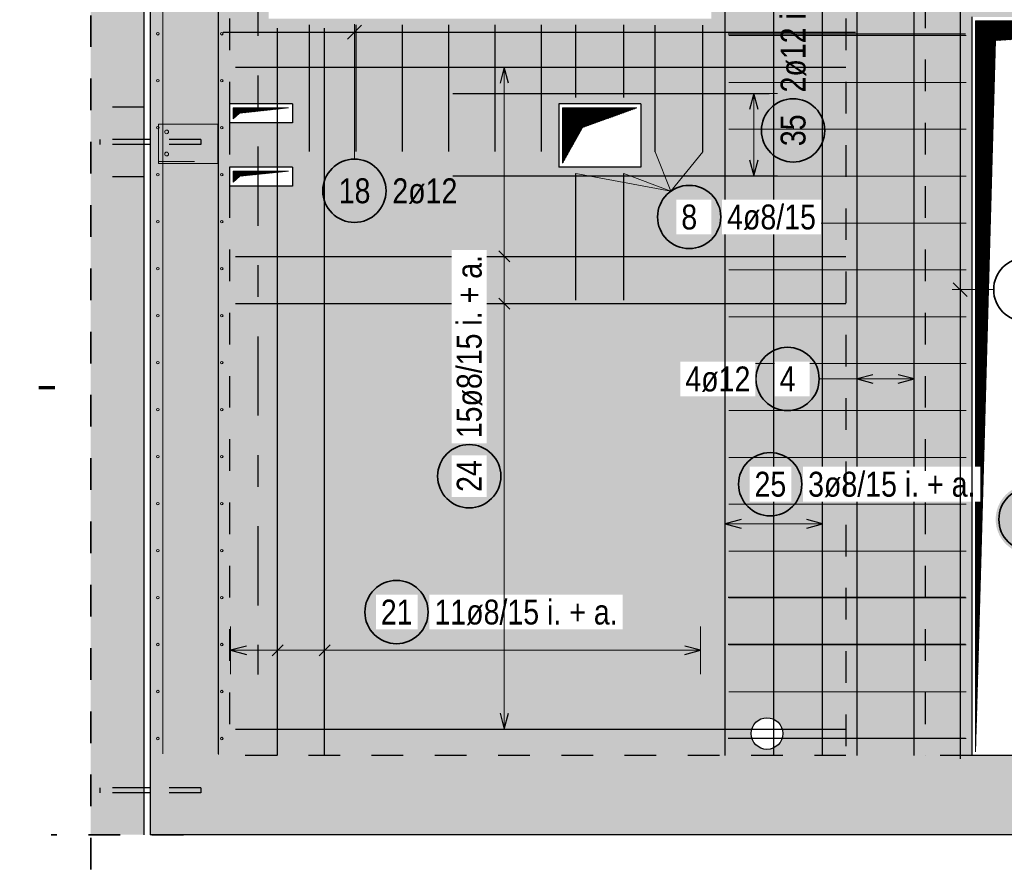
# Model space of a CAD drawing. Header units: millimetres. Extents: x -4.8 to 49, y -12 to 21.
# Tile 28 of 56: x 25.9 to 29, y 3.9 to 6.6. Entities that reach past the tile are written whole.
import ezdxf

# ---------------------------------------------------------------- set-up
doc = ezdxf.new("R2010")
doc.units = ezdxf.units.MM
doc.linetypes.add('DASHDOTX2', pattern=[2, 1, -0.5, 0, -0.5])
doc.linetypes.add('HIDDEN', pattern=[0.375, 0.25, -0.125])
doc.layers.add('Achsen', color=7, linetype='Continuous', lineweight=20)
doc.layers.add('nplo Bewehrung', color=7, linetype='Continuous', lineweight=20)
doc.styles.add('Arial Narrow', font='ARIALN.TTF')
pattern_1 = [(45, (0, 0), (-0.00183847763, 0.00183847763), [])]

msp = doc.modelspace()

# ---------------------------------------------------------------- hatches: boundary and pattern name
at = {"lineweight": 50, "true_color": 0xd7ffd7}
for points in [[(26.26661, 4.267038), (26.51661, 4.267038), (26.51661, 7.197038), (26.26661, 7.197038)], [(26.078388, 4.017044), (26.24661, 4.017044), (26.24661, 6.977038), (26.078388, 6.977038)], [(26.266711, 4.017044), (35.793951, 4.017044), (35.793951, 4.267044), (26.266711, 4.267044)]]:
    msp.add_hatch(color=254, dxfattribs=at).paths.add_polyline_path(points)
h = msp.add_hatch(color=254, dxfattribs=at)
h.paths.add_polyline_path([(29.874263, 4.267038), (35.54385, 4.267038), (35.54385, 6.847038), (35.343951, 6.847038), (35.343951, 6.997038), (35.54385, 6.997038), (35.54385, 7.197038), (30.504145, 7.197038), (30.504145, 6.897044), (29.204145, 6.897044), (29.204145, 7.197038), (28.041061, 7.197038), (28.041061, 6.597044), (26.641061, 6.597044), (26.641061, 7.197038), (26.51661, 7.197038), (26.51661, 6.327038), (26.71661, 6.327038), (26.71661, 6.267038), (26.51661, 6.267038), (26.51661, 6.127038), (26.71661, 6.127038), (26.71661, 6.067038), (26.51661, 6.067038), (26.51661, 4.267038), (28.864263, 4.267038), (28.864263, 6.602038), (29.874263, 6.602038)])
h.paths.add_polyline_path([(30.744844, 6.882044), (30.744844, 7.182044), (31.044844, 7.182044), (31.044844, 6.882044)])
h.paths.add_polyline_path([(27.81811, 6.127038), (27.55811, 6.127038), (27.55811, 6.327038), (27.81811, 6.327038)])
h.paths.add_polyline_path([(31.144844, 6.907038), (31.144844, 7.157038), (31.394844, 7.157038), (31.394844, 6.907038)])
h.paths.add_polyline_path([(31.494844, 6.907038), (31.494844, 7.157038), (31.744844, 7.157038), (31.744844, 6.907038)])
h.paths.add_polyline_path([(31.844845, 6.907038), (31.844845, 7.157038), (32.094845, 7.157038), (32.094845, 6.907038)])
h.paths.add_polyline_path([(28.266609, 4.337038), (28.266584, 4.338609), (28.26651, 4.340178), (28.266387, 4.341744), (28.266215, 4.343305), (28.265994, 4.34486), (28.265724, 4.346407), (28.265405, 4.347945), (28.265038, 4.349473), (28.264624, 4.350988), (28.264162, 4.352489), (28.263653, 4.353975), (28.263098, 4.355444), (28.262497, 4.356896), (28.261851, 4.358327), (28.261159, 4.359738), (28.260424, 4.361126), (28.259646, 4.36249), (28.258826, 4.363829), (28.257963, 4.365142), (28.25706, 4.366427), (28.256117, 4.367683), (28.255135, 4.368909), (28.254115, 4.370104), (28.253058, 4.371265), (28.251964, 4.372393), (28.250837, 4.373487), (28.249675, 4.374544), (28.24848, 4.375564), (28.247255, 4.376546), (28.245998, 4.377489), (28.244713, 4.378392), (28.2434, 4.379255), (28.242061, 4.380075), (28.240697, 4.380853), (28.239309, 4.381588), (28.237898, 4.382279), (28.236467, 4.382926), (28.235015, 4.383527), (28.233546, 4.384082), (28.23206, 4.384591), (28.230559, 4.385053), (28.229044, 4.385467), (28.227516, 4.385834), (28.225978, 4.386152), (28.224431, 4.386423), (28.222876, 4.386644), (28.221315, 4.386816), (28.219749, 4.386939), (28.21818, 4.387013), (28.216609, 4.387038), (28.215039, 4.387013), (28.21347, 4.386939), (28.211904, 4.386816), (28.210342, 4.386644), (28.208787, 4.386423), (28.20724, 4.386152), (28.205702, 4.385834), (28.204175, 4.385467), (28.20266, 4.385053), (28.201158, 4.384591), (28.199672, 4.384082), (28.198203, 4.383527), (28.196752, 4.382926), (28.19532, 4.382279), (28.19391, 4.381588), (28.192521, 4.380853), (28.191157, 4.380075), (28.189818, 4.379255), (28.188505, 4.378392), (28.18722, 4.377489), (28.185964, 4.376546), (28.184738, 4.375564), (28.183544, 4.374544), (28.182382, 4.373487), (28.181254, 4.372393), (28.180161, 4.371265), (28.179104, 4.370104), (28.178083, 4.368909), (28.177101, 4.367683), (28.176158, 4.366427), (28.175255, 4.365142), (28.174393, 4.363829), (28.173572, 4.36249), (28.172794, 4.361126), (28.172059, 4.359738), (28.171368, 4.358327), (28.170721, 4.356896), (28.17012, 4.355444), (28.169565, 4.353975), (28.169056, 4.352489), (28.168594, 4.350988), (28.16818, 4.349473), (28.167813, 4.347945), (28.167495, 4.346407), (28.167225, 4.34486), (28.167003, 4.343305), (28.166831, 4.341744), (28.166708, 4.340178), (28.166634, 4.338609), (28.166609, 4.337038), (28.166634, 4.335468), (28.166708, 4.333899), (28.166831, 4.332333), (28.167003, 4.330771), (28.167225, 4.329216), (28.167495, 4.327669), (28.167813, 4.326131), (28.16818, 4.324604), (28.168594, 4.323089), (28.169056, 4.321587), (28.169565, 4.320101), (28.17012, 4.318632), (28.170721, 4.317181), (28.171368, 4.315749), (28.172059, 4.314339), (28.172794, 4.31295), (28.173572, 4.311586), (28.174393, 4.310247), (28.175255, 4.308934), (28.176158, 4.307649), (28.177101, 4.306393), (28.178083, 4.305167), (28.179104, 4.303973), (28.180161, 4.302811), (28.181254, 4.301683), (28.182382, 4.30059), (28.183544, 4.299533), (28.184738, 4.298512), (28.185964, 4.29753), (28.18722, 4.296587), (28.188505, 4.295684), (28.189818, 4.294822), (28.191157, 4.294001), (28.192521, 4.293223), (28.19391, 4.292488), (28.19532, 4.291797), (28.196752, 4.29115), (28.198203, 4.290549), (28.199672, 4.289994), (28.201158, 4.289485), (28.20266, 4.289023), (28.204175, 4.288609), (28.205702, 4.288242), (28.20724, 4.287924), (28.208787, 4.287654), (28.210342, 4.287432), (28.211904, 4.28726), (28.21347, 4.287137), (28.215039, 4.287063), (28.216609, 4.287038), (28.21818, 4.287063), (28.219749, 4.287137), (28.221315, 4.28726), (28.222876, 4.287432), (28.224431, 4.287654), (28.225978, 4.287924), (28.227516, 4.288242), (28.229044, 4.288609), (28.230559, 4.289023), (28.23206, 4.289485), (28.233546, 4.289994), (28.235015, 4.290549), (28.236467, 4.29115), (28.237898, 4.291797), (28.239309, 4.292488), (28.240697, 4.293223), (28.242061, 4.294001), (28.2434, 4.294822), (28.244713, 4.295684), (28.245998, 4.296587), (28.247255, 4.29753), (28.24848, 4.298512), (28.249675, 4.299533), (28.250837, 4.30059), (28.251964, 4.301683), (28.253058, 4.302811), (28.254115, 4.303973), (28.255135, 4.305167), (28.256117, 4.306393), (28.25706, 4.307649), (28.257963, 4.308934), (28.258826, 4.310247), (28.259646, 4.311586), (28.260424, 4.31295), (28.261159, 4.314339), (28.261851, 4.315749), (28.262497, 4.317181), (28.263098, 4.318632), (28.263653, 4.320101), (28.264162, 4.321587), (28.264624, 4.323089), (28.265038, 4.324604), (28.265405, 4.326131), (28.265724, 4.327669), (28.265994, 4.329216), (28.266215, 4.330771), (28.266387, 4.332333), (28.26651, 4.333899), (28.266584, 4.335468)])
h.paths.add_polyline_path([(32.278997, 6.907038), (32.278997, 7.157038), (32.678997, 7.157038), (32.678997, 6.907038)])
h.paths.add_polyline_path([(28.71414, 6.867044), (28.71414, 6.987044), (28.96414, 6.987044), (28.96414, 6.867044)])
at = {"lineweight": 25, "true_color": 0xffffff}
for points in [[(28.080703, 5.969718), (28.080636, 5.973556), (28.080435, 5.977391), (28.0801, 5.981216), (28.079632, 5.985027), (28.079032, 5.988819), (28.078299, 5.992588), (28.077436, 5.996329), (28.076442, 6.000038), (28.075319, 6.003709), (28.074069, 6.00734), (28.072693, 6.010924), (28.071193, 6.014459), (28.06957, 6.017938), (28.067827, 6.021359), (28.065966, 6.024718), (28.063988, 6.028009), (28.061897, 6.031229), (28.059695, 6.034374), (28.057384, 6.03744), (28.054968, 6.040424), (28.052449, 6.043322), (28.04983, 6.04613), (28.047115, 6.048845), (28.044307, 6.051463), (28.04141, 6.053982), (28.038426, 6.056399), (28.035359, 6.058709), (28.032214, 6.060912), (28.028994, 6.063003), (28.025703, 6.06498), (28.022345, 6.066842), (28.018924, 6.068585), (28.015444, 6.070208), (28.01191, 6.071708), (28.008325, 6.073084), (28.004695, 6.074334), (28.001023, 6.075456), (27.997314, 6.07645), (27.993573, 6.077314), (27.989804, 6.078046), (27.986012, 6.078647), (27.982201, 6.079115), (27.978376, 6.07945), (27.974542, 6.079651), (27.970703, 6.079718), (27.966864, 6.079651), (27.96303, 6.07945), (27.959205, 6.079115), (27.955394, 6.078647), (27.951602, 6.078046), (27.947833, 6.077314), (27.944092, 6.07645), (27.940383, 6.075456), (27.936711, 6.074334), (27.933081, 6.073084), (27.929496, 6.071708), (27.925962, 6.070208), (27.922482, 6.068585), (27.919061, 6.066842), (27.915703, 6.06498), (27.912412, 6.063003), (27.909192, 6.060912), (27.906047, 6.058709), (27.90298, 6.056399), (27.899996, 6.053982), (27.897099, 6.051463), (27.894291, 6.048845), (27.891576, 6.04613), (27.888957, 6.043322), (27.886438, 6.040424), (27.884022, 6.03744), (27.881711, 6.034374), (27.879509, 6.031229), (27.877418, 6.028009), (27.87544, 6.024718), (27.873579, 6.021359), (27.871836, 6.017938), (27.870213, 6.014459), (27.868713, 6.010924), (27.867337, 6.00734), (27.866087, 6.003709), (27.864964, 6.000038), (27.86397, 5.996329), (27.863107, 5.992588), (27.862374, 5.988819), (27.861774, 5.985027), (27.861306, 5.981216), (27.860971, 5.977391), (27.86077, 5.973556), (27.860703, 5.969718), (27.86077, 5.965879), (27.860971, 5.962044), (27.861306, 5.958219), (27.861774, 5.954408), (27.862374, 5.950616), (27.863107, 5.946847), (27.86397, 5.943106), (27.864964, 5.939397), (27.866087, 5.935726), (27.867337, 5.932095), (27.868713, 5.928511), (27.870213, 5.924976), (27.871836, 5.921497), (27.873579, 5.918076), (27.87544, 5.914718), (27.877418, 5.911426), (27.879509, 5.908206), (27.881711, 5.905061), (27.884022, 5.901995), (27.886438, 5.899011), (27.888957, 5.896113), (27.891576, 5.893305), (27.894291, 5.89059), (27.897099, 5.887972), (27.899996, 5.885453), (27.90298, 5.883036), (27.906047, 5.880726), (27.909192, 5.878523), (27.912412, 5.876432), (27.915703, 5.874455), (27.919061, 5.872593), (27.922482, 5.87085), (27.925962, 5.869228), (27.929496, 5.867727), (27.933081, 5.866351), (27.936711, 5.865101), (27.940383, 5.863979), (27.944092, 5.862985), (27.947833, 5.862121), (27.951602, 5.861389), (27.955394, 5.860788), (27.959205, 5.86032), (27.96303, 5.859985), (27.966864, 5.859785), (27.970703, 5.859718), (27.974542, 5.859785), (27.978376, 5.859985), (27.982201, 5.86032), (27.986012, 5.860788), (27.989804, 5.861389), (27.993573, 5.862121), (27.997314, 5.862985), (28.001023, 5.863979), (28.004695, 5.865101), (28.008325, 5.866351), (28.01191, 5.867727), (28.015444, 5.869228), (28.018924, 5.87085), (28.022345, 5.872593), (28.025703, 5.874455), (28.028994, 5.876432), (28.032214, 5.878523), (28.035359, 5.880726), (28.038426, 5.883036), (28.04141, 5.885453), (28.044307, 5.887972), (28.047115, 5.89059), (28.04983, 5.893305), (28.052449, 5.896113), (28.054968, 5.899011), (28.057384, 5.901995), (28.059695, 5.905061), (28.061897, 5.908206), (28.063988, 5.911426), (28.065966, 5.914718), (28.067827, 5.918076), (28.06957, 5.921497), (28.071193, 5.924976), (28.072693, 5.928511), (28.074069, 5.932095), (28.075319, 5.935726), (28.076442, 5.939397), (28.077436, 5.943106), (28.078299, 5.946847), (28.079032, 5.950616), (28.079632, 5.954408), (28.0801, 5.958219), (28.080435, 5.962044)], [(28.391793, 5.457787), (28.391726, 5.461626), (28.391525, 5.46546), (28.39119, 5.469285), (28.390722, 5.473096), (28.390122, 5.476888), (28.389389, 5.480657), (28.388525, 5.484398), (28.387532, 5.488107), (28.386409, 5.491779), (28.385159, 5.495409), (28.383783, 5.498994), (28.382283, 5.502528), (28.38066, 5.506008), (28.378917, 5.509429), (28.377056, 5.512787), (28.375078, 5.516078), (28.372987, 5.519298), (28.370785, 5.522443), (28.368474, 5.52551), (28.366058, 5.528494), (28.363539, 5.531391), (28.36092, 5.534199), (28.358205, 5.536914), (28.355397, 5.539533), (28.352499, 5.542052), (28.349516, 5.544468), (28.346449, 5.546779), (28.343304, 5.548981), (28.340084, 5.551072), (28.336793, 5.55305), (28.333435, 5.554911), (28.330014, 5.556654), (28.326534, 5.558277), (28.323, 5.559777), (28.319415, 5.561153), (28.315785, 5.562403), (28.312113, 5.563526), (28.308404, 5.56452), (28.304663, 5.565383), (28.300894, 5.566116), (28.297102, 5.566717), (28.293291, 5.567184), (28.289466, 5.567519), (28.285632, 5.56772), (28.281793, 5.567787), (28.277954, 5.56772), (28.27412, 5.567519), (28.270295, 5.567184), (28.266484, 5.566717), (28.262692, 5.566116), (28.258923, 5.565383), (28.255181, 5.56452), (28.251473, 5.563526), (28.247801, 5.562403), (28.244171, 5.561153), (28.240586, 5.559777), (28.237052, 5.558277), (28.233572, 5.556654), (28.230151, 5.554911), (28.226793, 5.55305), (28.223502, 5.551072), (28.220282, 5.548981), (28.217136, 5.546779), (28.21407, 5.544468), (28.211086, 5.542052), (28.208188, 5.539533), (28.20538, 5.536914), (28.202665, 5.534199), (28.200047, 5.531391), (28.197528, 5.528494), (28.195112, 5.52551), (28.192801, 5.522443), (28.190599, 5.519298), (28.188508, 5.516078), (28.18653, 5.512787), (28.184669, 5.509429), (28.182925, 5.506008), (28.181303, 5.502528), (28.179803, 5.498994), (28.178427, 5.495409), (28.177177, 5.491779), (28.176054, 5.488107), (28.17506, 5.484398), (28.174197, 5.480657), (28.173464, 5.476888), (28.172863, 5.473096), (28.172395, 5.469285), (28.172061, 5.46546), (28.17186, 5.461626), (28.171793, 5.457787), (28.17186, 5.453948), (28.172061, 5.450114), (28.172395, 5.446289), (28.172863, 5.442478), (28.173464, 5.438686), (28.174197, 5.434917), (28.17506, 5.431176), (28.176054, 5.427467), (28.177177, 5.423795), (28.178427, 5.420165), (28.179803, 5.41658), (28.181303, 5.413046), (28.182925, 5.409566), (28.184669, 5.406145), (28.18653, 5.402787), (28.188508, 5.399496), (28.190599, 5.396276), (28.192801, 5.393131), (28.195112, 5.390064), (28.197528, 5.38708), (28.200047, 5.384183), (28.202665, 5.381375), (28.20538, 5.37866), (28.208188, 5.376041), (28.211086, 5.373522), (28.21407, 5.371106), (28.217136, 5.368795), (28.220282, 5.366593), (28.223502, 5.364502), (28.226793, 5.362524), (28.230151, 5.360663), (28.233572, 5.35892), (28.237052, 5.357297), (28.240586, 5.355797), (28.244171, 5.354421), (28.247801, 5.353171), (28.251473, 5.352048), (28.255181, 5.351055), (28.258923, 5.350191), (28.262692, 5.349458), (28.266484, 5.348858), (28.270295, 5.34839), (28.27412, 5.348055), (28.277954, 5.347854), (28.281793, 5.347787), (28.285632, 5.347854), (28.289466, 5.348055), (28.293291, 5.34839), (28.297102, 5.348858), (28.300894, 5.349458), (28.304663, 5.350191), (28.308404, 5.351055), (28.312113, 5.352048), (28.315785, 5.353171), (28.319415, 5.354421), (28.323, 5.355797), (28.326534, 5.357297), (28.330014, 5.35892), (28.333435, 5.360663), (28.336793, 5.362524), (28.340084, 5.364502), (28.343304, 5.366593), (28.346449, 5.368795), (28.349516, 5.371106), (28.352499, 5.373522), (28.355397, 5.376041), (28.358205, 5.37866), (28.36092, 5.381375), (28.363539, 5.384183), (28.366058, 5.38708), (28.368474, 5.390064), (28.370785, 5.393131), (28.372987, 5.396276), (28.375078, 5.399496), (28.377056, 5.402787), (28.378917, 5.406145), (28.38066, 5.409566), (28.382283, 5.413046), (28.383783, 5.41658), (28.385159, 5.420165), (28.386409, 5.423795), (28.387532, 5.427467), (28.388525, 5.431176), (28.389389, 5.434917), (28.390122, 5.438686), (28.390722, 5.442478), (28.39119, 5.446289), (28.391525, 5.450114)], [(29.16, 5.013944), (29.159933, 5.017783), (29.159732, 5.021617), (29.159397, 5.025442), (29.158929, 5.029253), (29.158329, 5.033045), (29.157596, 5.036814), (29.156733, 5.040555), (29.155739, 5.044264), (29.154616, 5.047936), (29.153366, 5.051566), (29.15199, 5.055151), (29.15049, 5.058685), (29.148867, 5.062165), (29.147124, 5.065586), (29.145263, 5.068944), (29.143285, 5.072235), (29.141194, 5.075455), (29.138992, 5.0786), (29.136681, 5.081667), (29.134265, 5.084651), (29.131746, 5.087548), (29.129127, 5.090356), (29.126412, 5.093071), (29.123604, 5.09569), (29.120707, 5.098209), (29.117723, 5.100625), (29.114656, 5.102936), (29.111511, 5.105138), (29.108291, 5.107229), (29.105, 5.109207), (29.101642, 5.111068), (29.098221, 5.112811), (29.094741, 5.114434), (29.091207, 5.115934), (29.087622, 5.11731), (29.083992, 5.11856), (29.08032, 5.119683), (29.076611, 5.120676), (29.07287, 5.12154), (29.069101, 5.122273), (29.065309, 5.122873), (29.061498, 5.123341), (29.057673, 5.123676), (29.053839, 5.123877), (29.05, 5.123944), (29.046161, 5.123877), (29.042327, 5.123676), (29.038502, 5.123341), (29.034691, 5.122873), (29.030899, 5.122273), (29.02713, 5.12154), (29.023389, 5.120676), (29.01968, 5.119683), (29.016008, 5.11856), (29.012378, 5.11731), (29.008793, 5.115934), (29.005259, 5.114434), (29.001779, 5.112811), (28.998358, 5.111068), (28.995, 5.109207), (28.991709, 5.107229), (28.988489, 5.105138), (28.985344, 5.102936), (28.982277, 5.100625), (28.979293, 5.098209), (28.976396, 5.09569), (28.973588, 5.093071), (28.970873, 5.090356), (28.968254, 5.087548), (28.965735, 5.084651), (28.963319, 5.081667), (28.961008, 5.0786), (28.958806, 5.075455), (28.956715, 5.072235), (28.954737, 5.068944), (28.952876, 5.065586), (28.951133, 5.062165), (28.94951, 5.058685), (28.94801, 5.055151), (28.946634, 5.051566), (28.945384, 5.047936), (28.944261, 5.044264), (28.943267, 5.040555), (28.942404, 5.036814), (28.941671, 5.033045), (28.941071, 5.029253), (28.940603, 5.025442), (28.940268, 5.021617), (28.940067, 5.017783), (28.94, 5.013944), (28.940067, 5.010105), (28.940268, 5.006271), (28.940603, 5.002446), (28.941071, 4.998635), (28.941671, 4.994843), (28.942404, 4.991074), (28.943267, 4.987333), (28.944261, 4.983624), (28.945384, 4.979952), (28.946634, 4.976322), (28.94801, 4.972737), (28.94951, 4.969203), (28.951133, 4.965723), (28.952876, 4.962302), (28.954737, 4.958944), (28.956715, 4.955653), (28.958806, 4.952433), (28.961008, 4.949288), (28.963319, 4.946221), (28.965735, 4.943237), (28.968254, 4.94034), (28.970873, 4.937532), (28.973588, 4.934817), (28.976396, 4.932198), (28.979293, 4.929679), (28.982277, 4.927263), (28.985344, 4.924952), (28.988489, 4.92275), (28.991709, 4.920659), (28.995, 4.918681), (28.998358, 4.91682), (29.001779, 4.915077), (29.005259, 4.913454), (29.008793, 4.911954), (29.012378, 4.910578), (29.016008, 4.909328), (29.01968, 4.908205), (29.023389, 4.907211), (29.02713, 4.906348), (29.030899, 4.905615), (29.034691, 4.905014), (29.038502, 4.904547), (29.042327, 4.904212), (29.046161, 4.904011), (29.05, 4.903944), (29.053839, 4.904011), (29.057673, 4.904212), (29.061498, 4.904547), (29.065309, 4.905014), (29.069101, 4.905615), (29.07287, 4.906348), (29.076611, 4.907211), (29.08032, 4.908205), (29.083992, 4.909328), (29.087622, 4.910578), (29.091207, 4.911954), (29.094741, 4.913454), (29.098221, 4.915077), (29.101642, 4.91682), (29.105, 4.918681), (29.108291, 4.920659), (29.111511, 4.92275), (29.114656, 4.924952), (29.117723, 4.927263), (29.120707, 4.929679), (29.123604, 4.932198), (29.126412, 4.934817), (29.129127, 4.937532), (29.131746, 4.94034), (29.134265, 4.943237), (29.136681, 4.946221), (29.138992, 4.949288), (29.141194, 4.952433), (29.143285, 4.955653), (29.145263, 4.958944), (29.147124, 4.962302), (29.148867, 4.965723), (29.15049, 4.969203), (29.15199, 4.972737), (29.153366, 4.976322), (29.154616, 4.979952), (29.155739, 4.983624), (29.156733, 4.987333), (29.157596, 4.991074), (29.158329, 4.994843), (29.158929, 4.998635), (29.159397, 5.002446), (29.159732, 5.006271)]]:
    msp.add_hatch(color=7, dxfattribs=at).paths.add_polyline_path(points)
at = {"layer": 'Achsen', "lineweight": 13}
h = msp.add_hatch(dxfattribs=at)
h.set_pattern_fill('Mau', color=6, scale=0.01, angle=45, style=0, pattern_type=2)
h.set_pattern_definition(pattern_1)
h.paths.add_polyline_path([(28.876661, 4.279532), (28.939161, 6.527032), (29.861661, 6.589532), (28.876661, 6.589532)])
h = msp.add_hatch(dxfattribs=at)
h.set_pattern_fill('Mau', color=6, scale=0.01, angle=45, style=0, pattern_type=2)
h.set_pattern_definition(pattern_1)
h.paths.add_polyline_path([(26.52911, 6.279538), (26.548918, 6.2974), (26.70411, 6.314538), (26.52911, 6.314538)])
h = msp.add_hatch(dxfattribs=at)
h.set_pattern_fill('Mau', color=6, scale=0.01, angle=45, style=0, pattern_type=2)
h.set_pattern_definition(pattern_1)
h.paths.add_polyline_path([(27.57061, 6.139538), (27.63311, 6.252038), (27.80561, 6.314538), (27.57061, 6.314538)])
h = msp.add_hatch(dxfattribs=at)
h.set_pattern_fill('Mau', color=6, scale=0.01, angle=45, style=0, pattern_type=2)
h.set_pattern_definition(pattern_1)
h.paths.add_polyline_path([(26.52911, 6.079538), (26.549642, 6.098266), (26.70411, 6.114538), (26.52911, 6.114538)])
at = {"layer": 'Achsen', "lineweight": 25, "true_color": 0xffffff}
for points in [[(27.385139, 5.150324), (27.385072, 5.154163), (27.384871, 5.157997), (27.384536, 5.161822), (27.384068, 5.165633), (27.383468, 5.169426), (27.382735, 5.173195), (27.381871, 5.176936), (27.380878, 5.180644), (27.379755, 5.184316), (27.378505, 5.187946), (27.377129, 5.191531), (27.375629, 5.195065), (27.374006, 5.198545), (27.372263, 5.201966), (27.370402, 5.205324), (27.368424, 5.208615), (27.366333, 5.211835), (27.364131, 5.214981), (27.36182, 5.218047), (27.359404, 5.221031), (27.356885, 5.223929), (27.354266, 5.226737), (27.351551, 5.229452), (27.348743, 5.23207), (27.345846, 5.234589), (27.342862, 5.237005), (27.339795, 5.239316), (27.33665, 5.241518), (27.33343, 5.24361), (27.330139, 5.245587), (27.326781, 5.247449), (27.32336, 5.249192), (27.31988, 5.250814), (27.316346, 5.252314), (27.312761, 5.25369), (27.309131, 5.25494), (27.305459, 5.256063), (27.30175, 5.257057), (27.298009, 5.257921), (27.29424, 5.258653), (27.290448, 5.259254), (27.286637, 5.259722), (27.282812, 5.260056), (27.278978, 5.260257), (27.275139, 5.260324), (27.2713, 5.260257), (27.267466, 5.260056), (27.263641, 5.259722), (27.25983, 5.259254), (27.256038, 5.258653), (27.252269, 5.257921), (27.248527, 5.257057), (27.244819, 5.256063), (27.241147, 5.25494), (27.237517, 5.25369), (27.233932, 5.252314), (27.230398, 5.250814), (27.226918, 5.249192), (27.223497, 5.247449), (27.220139, 5.245587), (27.216848, 5.24361), (27.213628, 5.241518), (27.210483, 5.239316), (27.207416, 5.237005), (27.204432, 5.234589), (27.201535, 5.23207), (27.198726, 5.229452), (27.196012, 5.226737), (27.193393, 5.223929), (27.190874, 5.221031), (27.188458, 5.218047), (27.186147, 5.214981), (27.183945, 5.211835), (27.181854, 5.208615), (27.179876, 5.205324), (27.178015, 5.201966), (27.176272, 5.198545), (27.174649, 5.195065), (27.173149, 5.191531), (27.171773, 5.187946), (27.170523, 5.184316), (27.1694, 5.180644), (27.168406, 5.176936), (27.167543, 5.173195), (27.16681, 5.169426), (27.166209, 5.165633), (27.165741, 5.161822), (27.165407, 5.157997), (27.165206, 5.154163), (27.165139, 5.150324), (27.165206, 5.146485), (27.165407, 5.142651), (27.165741, 5.138826), (27.166209, 5.135015), (27.16681, 5.131223), (27.167543, 5.127454), (27.168406, 5.123713), (27.1694, 5.120004), (27.170523, 5.116332), (27.171773, 5.112702), (27.173149, 5.109118), (27.174649, 5.105583), (27.176272, 5.102103), (27.178015, 5.098682), (27.179876, 5.095324), (27.181854, 5.092033), (27.183945, 5.088813), (27.186147, 5.085668), (27.188458, 5.082602), (27.190874, 5.079618), (27.193393, 5.07672), (27.196012, 5.073912), (27.198726, 5.071197), (27.201535, 5.068578), (27.204432, 5.066059), (27.207416, 5.063643), (27.210483, 5.061332), (27.213628, 5.05913), (27.216848, 5.057039), (27.220139, 5.055061), (27.223497, 5.0532), (27.226918, 5.051457), (27.230398, 5.049834), (27.233932, 5.048334), (27.237517, 5.046958), (27.241147, 5.045708), (27.244819, 5.044585), (27.248527, 5.043592), (27.252269, 5.042728), (27.256038, 5.041995), (27.25983, 5.041395), (27.263641, 5.040927), (27.267466, 5.040592), (27.2713, 5.040391), (27.275139, 5.040324), (27.278978, 5.040391), (27.282812, 5.040592), (27.286637, 5.040927), (27.290448, 5.041395), (27.29424, 5.041995), (27.298009, 5.042728), (27.30175, 5.043592), (27.305459, 5.044585), (27.309131, 5.045708), (27.312761, 5.046958), (27.316346, 5.048334), (27.31988, 5.049834), (27.32336, 5.051457), (27.326781, 5.0532), (27.330139, 5.055061), (27.33343, 5.057039), (27.33665, 5.05913), (27.339795, 5.061332), (27.342862, 5.063643), (27.345846, 5.066059), (27.348743, 5.068578), (27.351551, 5.071197), (27.354266, 5.073912), (27.356885, 5.07672), (27.359404, 5.079618), (27.36182, 5.082602), (27.364131, 5.085668), (27.366333, 5.088813), (27.368424, 5.092033), (27.370402, 5.095324), (27.372263, 5.098682), (27.374006, 5.102103), (27.375629, 5.105583), (27.377129, 5.109118), (27.378505, 5.112702), (27.379755, 5.116332), (27.380878, 5.120004), (27.381871, 5.123713), (27.382735, 5.127454), (27.383468, 5.131223), (27.384068, 5.135015), (27.384536, 5.138826), (27.384871, 5.142651)], [(28.336938, 5.125), (28.336871, 5.128839), (28.33667, 5.132673), (28.336336, 5.136498), (28.335868, 5.140309), (28.335267, 5.144101), (28.334534, 5.14787), (28.333671, 5.151611), (28.332677, 5.15532), (28.331554, 5.158992), (28.330304, 5.162622), (28.328928, 5.166207), (28.327428, 5.169741), (28.325806, 5.173221), (28.324062, 5.176642), (28.322201, 5.18), (28.320223, 5.183291), (28.318132, 5.186511), (28.31593, 5.189656), (28.313619, 5.192723), (28.311203, 5.195707), (28.308684, 5.198604), (28.306066, 5.201412), (28.303351, 5.204127), (28.300543, 5.206746), (28.297645, 5.209265), (28.294661, 5.211681), (28.291595, 5.213992), (28.288449, 5.216194), (28.285229, 5.218285), (28.281938, 5.220263), (28.27858, 5.222124), (28.275159, 5.223867), (28.271679, 5.22549), (28.268145, 5.22699), (28.26456, 5.228366), (28.26093, 5.229616), (28.257258, 5.230739), (28.25355, 5.231733), (28.249808, 5.232596), (28.246039, 5.233329), (28.242247, 5.233929), (28.238436, 5.234397), (28.234611, 5.234732), (28.230777, 5.234933), (28.226938, 5.235), (28.223099, 5.234933), (28.219265, 5.234732), (28.21544, 5.234397), (28.211629, 5.233929), (28.207837, 5.233329), (28.204068, 5.232596), (28.200327, 5.231733), (28.196618, 5.230739), (28.192946, 5.229616), (28.189316, 5.228366), (28.185731, 5.22699), (28.182197, 5.22549), (28.178717, 5.223867), (28.175296, 5.222124), (28.171938, 5.220263), (28.168647, 5.218285), (28.165427, 5.216194), (28.162282, 5.213992), (28.159215, 5.211681), (28.156232, 5.209265), (28.153334, 5.206746), (28.150526, 5.204127), (28.147811, 5.201412), (28.145192, 5.198604), (28.142673, 5.195707), (28.140257, 5.192723), (28.137946, 5.189656), (28.135744, 5.186511), (28.133653, 5.183291), (28.131675, 5.18), (28.129814, 5.176642), (28.128071, 5.173221), (28.126448, 5.169741), (28.124948, 5.166207), (28.123572, 5.162622), (28.122322, 5.158992), (28.121199, 5.15532), (28.120206, 5.151611), (28.119342, 5.14787), (28.118609, 5.144101), (28.118009, 5.140309), (28.117541, 5.136498), (28.117206, 5.132673), (28.117005, 5.128839), (28.116938, 5.125), (28.117005, 5.121161), (28.117206, 5.117327), (28.117541, 5.113502), (28.118009, 5.109691), (28.118609, 5.105899), (28.119342, 5.10213), (28.120206, 5.098389), (28.121199, 5.09468), (28.122322, 5.091008), (28.123572, 5.087378), (28.124948, 5.083793), (28.126448, 5.080259), (28.128071, 5.076779), (28.129814, 5.073358), (28.131675, 5.07), (28.133653, 5.066709), (28.135744, 5.063489), (28.137946, 5.060344), (28.140257, 5.057277), (28.142673, 5.054293), (28.145192, 5.051396), (28.147811, 5.048588), (28.150526, 5.045873), (28.153334, 5.043254), (28.156232, 5.040735), (28.159215, 5.038319), (28.162282, 5.036008), (28.165427, 5.033806), (28.168647, 5.031715), (28.171938, 5.029737), (28.175296, 5.027876), (28.178717, 5.026133), (28.182197, 5.02451), (28.185731, 5.02301), (28.189316, 5.021634), (28.192946, 5.020384), (28.196618, 5.019261), (28.200327, 5.018267), (28.204068, 5.017404), (28.207837, 5.016671), (28.211629, 5.016071), (28.21544, 5.015603), (28.219265, 5.015268), (28.223099, 5.015067), (28.226938, 5.015), (28.230777, 5.015067), (28.234611, 5.015268), (28.238436, 5.015603), (28.242247, 5.016071), (28.246039, 5.016671), (28.249808, 5.017404), (28.25355, 5.018267), (28.257258, 5.019261), (28.26093, 5.020384), (28.26456, 5.021634), (28.268145, 5.02301), (28.271679, 5.02451), (28.275159, 5.026133), (28.27858, 5.027876), (28.281938, 5.029737), (28.285229, 5.031715), (28.288449, 5.033806), (28.291595, 5.036008), (28.294661, 5.038319), (28.297645, 5.040735), (28.300543, 5.043254), (28.303351, 5.045873), (28.306066, 5.048588), (28.308684, 5.051396), (28.311203, 5.054293), (28.313619, 5.057277), (28.31593, 5.060344), (28.318132, 5.063489), (28.320223, 5.066709), (28.322201, 5.07), (28.324062, 5.073358), (28.325806, 5.076779), (28.327428, 5.080259), (28.328928, 5.083793), (28.330304, 5.087378), (28.331554, 5.091008), (28.332677, 5.09468), (28.333671, 5.098389), (28.334534, 5.10213), (28.335267, 5.105899), (28.335868, 5.109691), (28.336336, 5.113502), (28.33667, 5.117327)], [(27.155242, 4.72098), (27.155175, 4.724818), (27.154974, 4.728653), (27.154639, 4.732478), (27.154172, 4.736289), (27.153571, 4.740081), (27.152838, 4.74385), (27.151975, 4.747591), (27.150981, 4.7513), (27.149858, 4.754971), (27.148608, 4.758602), (27.147232, 4.762186), (27.145732, 4.765721), (27.144109, 4.7692), (27.142366, 4.772621), (27.140505, 4.77598), (27.138527, 4.779271), (27.136436, 4.782491), (27.134234, 4.785636), (27.131923, 4.788702), (27.129507, 4.791686), (27.126988, 4.794584), (27.124369, 4.797392), (27.121654, 4.800107), (27.118846, 4.802725), (27.115949, 4.805244), (27.112965, 4.807661), (27.109898, 4.809971), (27.106753, 4.812174), (27.103533, 4.814265), (27.100242, 4.816242), (27.096884, 4.818104), (27.093463, 4.819847), (27.089983, 4.82147), (27.086449, 4.82297), (27.082864, 4.824346), (27.079234, 4.825596), (27.075562, 4.826718), (27.071853, 4.827712), (27.068112, 4.828576), (27.064343, 4.829308), (27.060551, 4.829909), (27.05674, 4.830377), (27.052915, 4.830712), (27.049081, 4.830913), (27.045242, 4.83098), (27.041403, 4.830913), (27.037569, 4.830712), (27.033744, 4.830377), (27.029933, 4.829909), (27.026141, 4.829308), (27.022372, 4.828576), (27.018631, 4.827712), (27.014922, 4.826718), (27.01125, 4.825596), (27.00762, 4.824346), (27.004035, 4.82297), (27.000501, 4.82147), (26.997021, 4.819847), (26.9936, 4.818104), (26.990242, 4.816242), (26.986951, 4.814265), (26.983731, 4.812174), (26.980586, 4.809971), (26.977519, 4.807661), (26.974535, 4.805244), (26.971638, 4.802725), (26.96883, 4.800107), (26.966115, 4.797392), (26.963496, 4.794584), (26.960977, 4.791686), (26.958561, 4.788702), (26.95625, 4.785636), (26.954048, 4.782491), (26.951957, 4.779271), (26.949979, 4.77598), (26.948118, 4.772621), (26.946375, 4.7692), (26.944752, 4.765721), (26.943252, 4.762186), (26.941876, 4.758602), (26.940626, 4.754971), (26.939503, 4.7513), (26.93851, 4.747591), (26.937646, 4.74385), (26.936913, 4.740081), (26.936313, 4.736289), (26.935845, 4.732478), (26.93551, 4.728653), (26.935309, 4.724818), (26.935242, 4.72098), (26.935309, 4.717141), (26.93551, 4.713306), (26.935845, 4.709481), (26.936313, 4.70567), (26.936913, 4.701878), (26.937646, 4.698109), (26.93851, 4.694368), (26.939503, 4.690659), (26.940626, 4.686988), (26.941876, 4.683357), (26.943252, 4.679773), (26.944752, 4.676238), (26.946375, 4.672759), (26.948118, 4.669338), (26.949979, 4.66598), (26.951957, 4.662688), (26.954048, 4.659468), (26.95625, 4.656323), (26.958561, 4.653257), (26.960977, 4.650273), (26.963496, 4.647375), (26.966115, 4.644567), (26.96883, 4.641852), (26.971638, 4.639234), (26.974535, 4.636715), (26.977519, 4.634298), (26.980586, 4.631988), (26.983731, 4.629785), (26.986951, 4.627694), (26.990242, 4.625717), (26.9936, 4.623855), (26.997021, 4.622112), (27.000501, 4.62049), (27.004035, 4.618989), (27.00762, 4.617613), (27.01125, 4.616363), (27.014922, 4.615241), (27.018631, 4.614247), (27.022372, 4.613383), (27.026141, 4.612651), (27.029933, 4.61205), (27.033744, 4.611582), (27.037569, 4.611247), (27.041403, 4.611047), (27.045242, 4.61098), (27.049081, 4.611047), (27.052915, 4.611247), (27.05674, 4.611582), (27.060551, 4.61205), (27.064343, 4.612651), (27.068112, 4.613383), (27.071853, 4.614247), (27.075562, 4.615241), (27.079234, 4.616363), (27.082864, 4.617613), (27.086449, 4.618989), (27.089983, 4.62049), (27.093463, 4.622112), (27.096884, 4.623855), (27.100242, 4.625717), (27.103533, 4.627694), (27.106753, 4.629785), (27.109898, 4.631988), (27.112965, 4.634298), (27.115949, 4.636715), (27.118846, 4.639234), (27.121654, 4.641852), (27.124369, 4.644567), (27.126988, 4.647375), (27.129507, 4.650273), (27.131923, 4.653257), (27.134234, 4.656323), (27.136436, 4.659468), (27.138527, 4.662688), (27.140505, 4.66598), (27.142366, 4.669338), (27.144109, 4.672759), (27.145732, 4.676238), (27.147232, 4.679773), (27.148608, 4.683357), (27.149858, 4.686988), (27.150981, 4.690659), (27.151975, 4.694368), (27.152838, 4.698109), (27.153571, 4.701878), (27.154172, 4.70567), (27.154639, 4.709481), (27.154974, 4.713306)]]:
    msp.add_hatch(color=7, dxfattribs=at).paths.add_polyline_path(points)

# ---------------------------------------------------------------- linework, layer by layer
at = {"color": 2, "linetype": 'HIDDEN', "lineweight": 35, "ltscale": 0.25}
for p, q in [((26.078388, 7.607038), (26.078388, 3.892044)), ((26.37161, 4.017044), (25.953388, 4.017044))]:
    msp.add_line(p, q, dxfattribs=at)
at = {"color": 3, "linetype": 'Continuous', "lineweight": 25}
for p, q in [((28.50161, 4.267038), (28.50161, 7.367038)), ((28.501708, 4.267038), (28.501708, 7.367038)), ((28.681708, 4.267038), (28.681708, 7.367038)), ((28.681708, 4.267038), (28.681708, 7.367038)), ((26.26661, 7.197038), (26.26661, 4.267038)), ((26.24661, 6.977038), (26.24661, 4.017044)), ((26.77061, 6.177044), (26.77061, 6.577044)), ((26.934202, 6.576069), (26.890008, 6.531875)), ((26.91731, 6.177044), (26.91731, 6.577044)), ((27.06401, 6.177044), (27.06401, 6.577044)), ((27.21071, 6.177044), (27.21071, 6.577044)), ((27.35741, 6.177044), (27.35741, 6.577044)), ((27.50411, 6.177044), (27.50411, 6.577044)), ((27.61211, 6.347038), (27.61211, 6.577038)), ((27.76411, 6.347038), (27.76411, 6.577038)), ((27.863489, 6.17583), (27.863489, 6.57583)), ((28.013489, 6.17583), (28.013489, 6.57583)), ((26.496808, 6.553972), (26.996808, 6.553972)), ((26.996808, 6.553972), (27.996808, 6.553972)), ((27.996808, 6.553972), (28.496808, 6.553972)), ((28.844263, 6.548037), (28.094263, 6.548037)), ((27.223313, 6.359846), (28.223313, 6.359846)), ((28.175, 6.359846), (28.161603, 6.309846)), ((28.188397, 6.309846), (28.175, 6.359846)), ((26.71661, 6.327038), (26.51661, 6.327038)), ((26.51661, 6.327038), (26.51661, 6.267038)), ((26.71661, 6.327038), (26.71661, 6.267038)), ((27.81811, 6.327038), (27.55811, 6.327038)), ((27.55811, 6.327038), (27.55811, 6.127038)), ((27.81811, 6.327038), (27.81811, 6.127038)), ((26.71661, 6.267038), (26.51661, 6.267038)), ((26.26661, 6.215038), (26.24661, 6.215038)), ((26.26661, 6.199038), (26.24661, 6.199038)), ((28.161603, 6.150054), (28.175, 6.100054)), ((28.175, 6.100054), (28.188397, 6.150054)), ((26.71661, 6.127038), (26.51661, 6.127038)), ((26.51661, 6.127038), (26.51661, 6.067038)), ((26.71661, 6.127038), (26.71661, 6.067038)), ((27.81811, 6.127038), (27.55811, 6.127038)), ((27.61211, 5.707038), (27.61211, 6.107038)), ((27.76411, 5.707038), (27.76411, 6.107038)), ((27.223313, 6.100054), (28.223313, 6.100054)), ((26.71661, 6.067038), (26.51661, 6.067038)), ((28.55161, 5.471185), (28.50161, 5.457787)), ((28.50161, 5.457787), (28.55161, 5.44439)), ((28.681708, 5.457787), (28.631708, 5.471185)), ((28.631708, 5.44439), (28.681708, 5.457787)), ((28.844263, 4.766438), (28.094263, 4.766438)), ((28.844263, 4.617971), (28.094263, 4.617971)), ((28.844263, 4.321038), (28.094263, 4.321038)), ((26.266711, 4.267038), (26.26661, 4.267038)), ((26.266711, 4.267044), (26.266711, 4.017044)), ((29.874263, 4.267038), (28.864263, 4.267038)), ((26.266711, 4.165038), (26.24661, 4.165038)), ((26.266711, 4.149038), (26.24661, 4.149038)), ((35.793951, 4.017044), (26.266711, 4.017044))]:
    msp.add_line(p, q, dxfattribs=at)
at = {"color": 3, "linetype": 'HIDDEN', "lineweight": 25, "ltscale": 0.25}
for p, q in [((26.51661, 7.197038), (26.51661, 6.327038)), ((26.24661, 6.317038), (26.078388, 6.317038)), ((26.51661, 6.267038), (26.51661, 6.127038)), ((26.24661, 6.215038), (26.106613, 6.215038)), ((26.106613, 6.215038), (26.106613, 6.214429)), ((26.106613, 6.214429), (26.106613, 6.212695)), ((26.106613, 6.212695), (26.106613, 6.2101)), ((26.106613, 6.2101), (26.106613, 6.207038)), ((26.106613, 6.207038), (26.106613, 6.203977)), ((26.106613, 6.203977), (26.106613, 6.201381)), ((26.106613, 6.201381), (26.106613, 6.199647)), ((26.106613, 6.199647), (26.106613, 6.199038)), ((26.24661, 6.199038), (26.106613, 6.199038)), ((26.426613, 6.215038), (26.26661, 6.215038)), ((26.426613, 6.199038), (26.26661, 6.199038)), ((26.426613, 6.215038), (26.426613, 6.214429)), ((26.426613, 6.214429), (26.426613, 6.212695)), ((26.426613, 6.212695), (26.426613, 6.2101)), ((26.426613, 6.2101), (26.426613, 6.207038)), ((26.426613, 6.207038), (26.426613, 6.203977)), ((26.426613, 6.203977), (26.426613, 6.201381)), ((26.426613, 6.201381), (26.426613, 6.199647)), ((26.426613, 6.199647), (26.426613, 6.199038)), ((26.24661, 6.097038), (26.078388, 6.097038)), ((26.51661, 6.067038), (26.51661, 4.267038)), ((28.46661, 4.267038), (26.51661, 4.267038)), ((28.864263, 4.267038), (28.71661, 4.267038)), ((26.24661, 4.165038), (26.106613, 4.165038)), ((26.106613, 4.165038), (26.106613, 4.164429)), ((26.106613, 4.164429), (26.106613, 4.162695)), ((26.106613, 4.162695), (26.106613, 4.1601)), ((26.106613, 4.1601), (26.106613, 4.157038)), ((26.106613, 4.157038), (26.106613, 4.153977)), ((26.106613, 4.153977), (26.106613, 4.151381)), ((26.106613, 4.151381), (26.106613, 4.149647)), ((26.106613, 4.149647), (26.106613, 4.149038)), ((26.24661, 4.149038), (26.106613, 4.149038)), ((26.426613, 4.165038), (26.266711, 4.165038)), ((26.426613, 4.149038), (26.266711, 4.149038)), ((26.426613, 4.165038), (26.426613, 4.164429)), ((26.426613, 4.164429), (26.426613, 4.162695)), ((26.426613, 4.162695), (26.426613, 4.1601)), ((26.426613, 4.1601), (26.426613, 4.157038)), ((26.426613, 4.157038), (26.426613, 4.153977)), ((26.426613, 4.153977), (26.426613, 4.151381)), ((26.426613, 4.151381), (26.426613, 4.149647)), ((26.426613, 4.149647), (26.426613, 4.149038))]:
    msp.add_line(p, q, dxfattribs=at)
at = {"color": 5, "linetype": 'Continuous', "lineweight": 18}
for p, q in [((26.912105, 6.152482), (26.912105, 6.578972)), ((28.25, 6.359846), (28.1, 6.359846)), ((28.175, 6.100054), (28.175, 6.359846)), ((27.863489, 6.17583), (27.912921, 6.051334)), ((28.013489, 6.17583), (27.912921, 6.051334)), ((27.61211, 6.107038), (27.912921, 6.051334)), ((27.76411, 6.107038), (27.912921, 6.051334)), ((28.1, 6.100054), (28.25, 6.100054)), ((28.50161, 5.532787), (28.50161, 5.382787)), ((28.681708, 5.382787), (28.681708, 5.532787)), ((28.381793, 5.457787), (28.50161, 5.457787)), ((28.681708, 5.457787), (28.50161, 5.457787))]:
    msp.add_line(p, q, dxfattribs=at)
at = {"color": 1, "linetype": 'DASHDOTX2', "lineweight": 70, "ltscale": 0.25}
msp.add_line((25.314689, 5.430254), (25.964689, 5.430254), dxfattribs=at)
at = {"color": 2, "linetype": 'Continuous', "lineweight": 35}
for centre in [(28.299302, 6.243246), (26.912105, 6.052482), (27.970703, 5.969718), (28.281793, 5.457787), (29.05, 5.013944)]:
    msp.add_circle(centre, 0.1, dxfattribs=at)
at = {"color": 3, "linetype": 'Continuous', "lineweight": 25}
msp.add_circle((28.216609, 4.337038), 0.05, dxfattribs=at)
at = {"layer": 'Achsen', "color": 3, "linetype": 'DASHDOTX2', "lineweight": 25, "ltscale": 0.25}
msp.add_line((26.60651, 7.99198), (26.60651, 4.523106), dxfattribs=at)
at = {"layer": 'Achsen', "color": 3, "linetype": 'Continuous', "lineweight": 25}
for p, q in [((28.238835, 4.267038), (28.238835, 7.367038)), ((28.39261, 4.267038), (28.39261, 7.367038)), ((26.669255, 4.267038), (26.669255, 6.567044)), ((26.8179, 4.267038), (26.8179, 6.567044)), ((26.53661, 6.443044), (28.46661, 6.443044)), ((27.386196, 6.443044), (27.372799, 6.393044)), ((27.399593, 6.393044), (27.386196, 6.443044)), ((27.403874, 5.827651), (27.368518, 5.863006)), ((26.53661, 5.845329), (28.46661, 5.845329)), ((28.805199, 5.762069), (28.849393, 5.717875)), ((27.403874, 5.678222), (27.368518, 5.713577)), ((26.53661, 5.6959), (28.46661, 5.6959)), ((28.135061, 5.013397), (28.085061, 5)), ((28.39261, 5), (28.34261, 5.013397)), ((28.085061, 5), (28.135061, 4.986603)), ((28.34261, 4.986603), (28.39261, 5)), ((26.57061, 4.613397), (26.52061, 4.6)), ((26.686933, 4.617678), (26.651577, 4.582322)), ((26.835578, 4.617678), (26.800222, 4.582322)), ((28.00706, 4.6), (27.95706, 4.613397)), ((26.52061, 4.6), (26.57061, 4.586603)), ((27.95706, 4.586603), (28.00706, 4.6)), ((27.372799, 4.40104), (27.386196, 4.35104)), ((27.386196, 4.35104), (27.399593, 4.40104)), ((26.53661, 4.35104), (28.46661, 4.35104))]:
    msp.add_line(p, q, dxfattribs=at)
at = {"layer": 'Achsen', "color": 6, "linetype": 'Continuous', "lineweight": 13}
for p, q in [((28.876661, 4.279532), (28.876661, 6.589532)), ((28.876661, 6.589532), (29.861661, 6.589532)), ((28.939161, 6.527032), (29.861661, 6.589532)), ((28.876661, 4.279532), (28.939161, 6.527032)), ((26.52911, 6.279538), (26.52911, 6.314538)), ((26.52911, 6.314538), (26.70411, 6.314538)), ((26.52911, 6.279538), (26.548918, 6.2974)), ((26.548918, 6.2974), (26.70411, 6.314538)), ((27.57061, 6.139538), (27.57061, 6.314538)), ((27.57061, 6.314538), (27.80561, 6.314538)), ((27.63311, 6.252038), (27.80561, 6.314538)), ((27.57061, 6.139538), (27.63311, 6.252038)), ((26.52911, 6.079538), (26.52911, 6.114538)), ((26.52911, 6.114538), (26.70411, 6.114538)), ((26.549642, 6.098266), (26.70411, 6.114538)), ((26.52911, 6.079538), (26.549642, 6.098266))]:
    msp.add_line(p, q, dxfattribs=at)
at = {"layer": 'Achsen', "color": 5, "linetype": 'Continuous', "lineweight": 18}
for p, q in [((27.461196, 6.443044), (27.311196, 6.443044)), ((27.461196, 5.845329), (27.311196, 5.845329)), ((28.933641, 5.739972), (28.802296, 5.739972)), ((27.461196, 5.6959), (27.311196, 5.6959)), ((28.085061, 5.075), (28.085061, 4.925)), ((28.39261, 4.925), (28.39261, 5.075)), ((28.085061, 5), (28.39261, 5)), ((26.52061, 4.675), (26.52061, 4.525)), ((26.669255, 4.675), (26.669255, 4.525)), ((26.8179, 4.675), (26.8179, 4.525)), ((28.00706, 4.525), (28.00706, 4.675)), ((26.52061, 4.6), (28.00706, 4.6)), ((27.311196, 4.35104), (27.461196, 4.35104))]:
    msp.add_line(p, q, dxfattribs=at)
at = {"layer": 'Achsen', "color": 2, "linetype": 'Continuous', "lineweight": 35}
for centre in [(29.033641, 5.739972), (27.275139, 5.150324), (28.226938, 5.125), (27.045242, 4.72098)]:
    msp.add_circle(centre, 0.1, dxfattribs=at)
at = {"layer": 'Achsen', "color": 9, "linetype": 'Continuous', "lineweight": 0}
msp.add_circle((26.078388, 4.017044), 0.00111, dxfattribs=at)
at = {"layer": 'nplo Bewehrung', "color": 9, "linetype": 'Continuous', "lineweight": 0}
for p, q in [((26.30661, 4.273038), (26.30661, 7.947038)), ((26.306689, 4.273038), (26.306689, 7.947038)), ((26.481689, 4.273038), (26.481689, 7.947038)), ((26.481689, 4.273038), (26.481689, 7.947038)), ((26.482688, 4.271038), (26.482688, 7.947038)), ((28.09661, 6.543043), (28.84661, 6.543043)), ((28.09661, 6.394909), (28.84661, 6.394909)), ((26.48061, 6.262569), (26.29261, 6.262569)), ((26.29261, 6.262569), (26.29261, 6.144569)), ((26.48061, 6.138569), (26.48061, 6.262569)), ((26.29261, 6.252569), (26.29261, 6.138569)), ((28.09661, 6.246775), (28.84661, 6.246775)), ((26.29261, 6.144569), (26.40661, 6.144569)), ((26.29261, 6.138569), (26.48061, 6.138569)), ((28.09661, 6.098642), (28.84661, 6.098642)), ((28.09661, 5.950508), (28.84661, 5.950508)), ((28.09661, 5.802374), (28.84661, 5.802374)), ((28.09661, 5.654241), (28.84661, 5.654241)), ((28.09661, 5.506107), (28.84661, 5.506107)), ((28.09661, 5.357974), (28.84661, 5.357974)), ((28.09661, 5.20984), (28.84661, 5.20984)), ((28.09661, 5.061706), (28.84661, 5.061706)), ((28.09661, 4.913573), (28.84661, 4.913573)), ((28.09661, 4.765439), (28.84661, 4.765439)), ((28.09661, 4.617305), (28.84661, 4.617305)), ((28.09661, 4.469172), (28.84661, 4.469172)), ((28.09661, 4.321038), (28.84661, 4.321038))]:
    msp.add_line(p, q, dxfattribs=at)
for centre, radius in [((26.29061, 6.548931), 0.004), ((26.29061, 6.548931), 0.004), ((26.49261, 6.548931), 0.004), ((26.49261, 6.548931), 0.004), ((26.29061, 6.400405), 0.004), ((26.29061, 6.400405), 0.004), ((26.49261, 6.400405), 0.004), ((26.49261, 6.400405), 0.004), ((26.29061, 6.251879), 0.004), ((26.29061, 6.251879), 0.004), ((26.318326, 6.238595), 0.006), ((26.318326, 6.238595), 0.006), ((26.49261, 6.251879), 0.004), ((26.49261, 6.251879), 0.004), ((26.318326, 6.168595), 0.006), ((26.318326, 6.168595), 0.006), ((26.29061, 6.103353), 0.004), ((26.29061, 6.103353), 0.004), ((26.49261, 6.103353), 0.004), ((26.49261, 6.103353), 0.004), ((26.29061, 5.954827), 0.004), ((26.29061, 5.954827), 0.004), ((26.49261, 5.954827), 0.004), ((26.49261, 5.954827), 0.004), ((26.29061, 5.8063), 0.004), ((26.29061, 5.8063), 0.004), ((26.49261, 5.8063), 0.004), ((26.49261, 5.8063), 0.004), ((26.29061, 5.657774), 0.004), ((26.29061, 5.657774), 0.004), ((26.49261, 5.657774), 0.004), ((26.49261, 5.657774), 0.004), ((26.29061, 5.509248), 0.004), ((26.29061, 5.509248), 0.004), ((26.49261, 5.509248), 0.004), ((26.49261, 5.509248), 0.004), ((26.29061, 5.360722), 0.004), ((26.29061, 5.360722), 0.004), ((26.49261, 5.360722), 0.004), ((26.49261, 5.360722), 0.004), ((26.29061, 5.212195), 0.004), ((26.29061, 5.212195), 0.004), ((26.49261, 5.212195), 0.004), ((26.49261, 5.212195), 0.004), ((26.29061, 5.063669), 0.004), ((26.29061, 5.063669), 0.004), ((26.49261, 5.063669), 0.004), ((26.49261, 5.063669), 0.004), ((26.29061, 4.915143), 0.004), ((26.29061, 4.915143), 0.004), ((26.49261, 4.915143), 0.004), ((26.49261, 4.915143), 0.004), ((26.29061, 4.766617), 0.004), ((26.29061, 4.766617), 0.004), ((26.49261, 4.766617), 0.004), ((26.49261, 4.766617), 0.004), ((26.29061, 4.618091), 0.004), ((26.29061, 4.618091), 0.004), ((26.49261, 4.618091), 0.004), ((26.49261, 4.618091), 0.004), ((26.29061, 4.469564), 0.004), ((26.29061, 4.469564), 0.004), ((26.49261, 4.469564), 0.004), ((26.49261, 4.469564), 0.004), ((26.29061, 4.321038), 0.004), ((26.29061, 4.321038), 0.004), ((26.49261, 4.321038), 0.004), ((26.49261, 4.321038), 0.004)]:
    msp.add_circle(centre, radius, dxfattribs=at)

# ---------------------------------------------------------------- texts
at = {"color": 2, "lineweight": 35, "char_height": 0.07875, "attachment_point": 1, "rotation": 90, "line_spacing_factor": 0.9, "style": 'Arial Narrow'}
for s, insert in [('2ø12 i. + a.', (28.259927, 6.363246)), ('35', (28.259927, 6.193634))]:
    msp.add_mtext(s, dxfattribs=dict(at, insert=insert))
at = {"color": 2, "lineweight": 35, "char_height": 0.07875, "attachment_point": 1, "line_spacing_factor": 0.9, "style": 'Arial Narrow'}
for s, insert in [('18', (26.862492, 6.091857)), ('2ø12', (27.032105, 6.091857))]:
    msp.add_mtext(s, dxfattribs=dict(at, insert=insert))

# ---------------------------------------------------------------- next in the draw order: texts
at = {"color": 2, "lineweight": 35, "char_height": 0.07875, "attachment_point": 1, "line_spacing_factor": 0.9, "style": 'Arial Narrow', "bg_fill": 3, "box_fill_scale": 1.2, "bg_fill_color": 256, "bg_fill_true_color": 13158600, "bg_fill_transparency": 0}
for s, insert in [('8', (27.945897, 6.009093)), ('4ø12', (27.958618, 5.497162)), ('4', (28.256987, 5.497162))]:
    msp.add_mtext(s, dxfattribs=dict(at, insert=insert))
at = {"layer": 'Achsen', "color": 2, "lineweight": 35, "char_height": 0.07875, "attachment_point": 1, "rotation": 90, "line_spacing_factor": 0.9, "style": 'Arial Narrow', "bg_fill": 3, "box_fill_scale": 1.2, "bg_fill_color": 256, "bg_fill_true_color": 13158600, "bg_fill_transparency": 0}
for s, insert in [('15ø8/15 i. + a.', (27.235764, 5.270324)), ('24', (27.235764, 5.100712))]:
    msp.add_mtext(s, dxfattribs=dict(at, insert=insert))
at = {"layer": 'Achsen', "color": 2, "lineweight": 35, "char_height": 0.07875, "attachment_point": 1, "line_spacing_factor": 0.9, "style": 'Arial Narrow', "bg_fill": 3, "box_fill_scale": 1.2, "bg_fill_color": 256, "bg_fill_true_color": 13158600, "bg_fill_transparency": 0}
for s, insert in [('3ø8/15 i. + a.', (28.346938, 5.164375)), ('25', (28.177326, 5.164375)), ('11ø8/15 i. + a.', (27.165242, 4.760355)), ('21', (26.99563, 4.760355))]:
    msp.add_mtext(s, dxfattribs=dict(at, insert=insert))

# ---------------------------------------------------------------- next in the draw order: linework, layer by layer
at = {"color": 3, "linetype": 'HIDDEN', "lineweight": 25, "ltscale": 0.25}
for p, q in [((28.46661, 7.197038), (28.46661, 4.267038)), ((28.71661, 6.867044), (28.71661, 4.267038))]:
    msp.add_line(p, q, dxfattribs=at)
at = {"color": 3, "linetype": 'Continuous', "lineweight": 25}
msp.add_line((28.864263, 6.602038), (28.864263, 4.267038), dxfattribs=at)
at = {"layer": 'Achsen', "color": 3, "linetype": 'Continuous', "lineweight": 25}
for p, q in [((28.085061, 4.267038), (28.085061, 7.367038)), ((28.827296, 6.793044), (28.827296, 4.257044))]:
    msp.add_line(p, q, dxfattribs=at)
at = {"layer": 'Achsen', "color": 5, "linetype": 'Continuous', "lineweight": 18}
msp.add_line((27.386196, 6.443044), (27.386196, 4.35104), dxfattribs=at)

# ---------------------------------------------------------------- next in the draw order: texts
at = {"color": 2, "lineweight": 35, "insert": (28.090703, 6.009093), "char_height": 0.07875, "attachment_point": 1, "line_spacing_factor": 0.9, "style": 'Arial Narrow', "bg_fill": 3, "box_fill_scale": 1.2, "bg_fill_color": 256, "bg_fill_true_color": 13158600, "bg_fill_transparency": 0}
msp.add_mtext('4ø8/15', dxfattribs=at)

doc.saveas('drawing.dxf')
